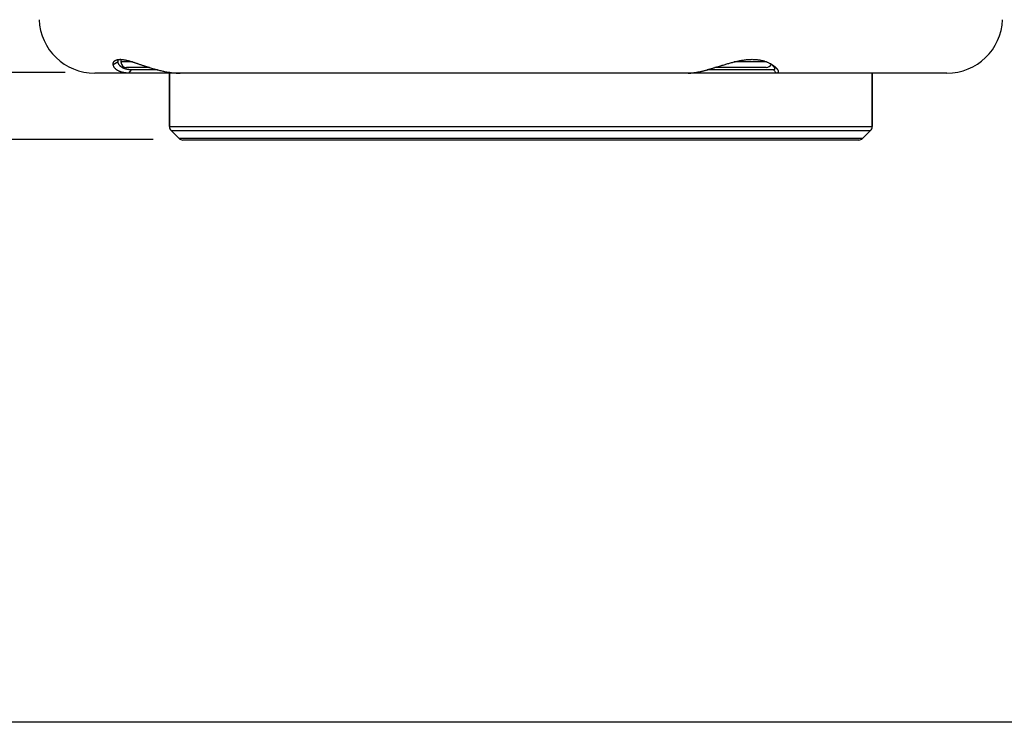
# Model space of a CAD drawing. Header units: millimetres. Extents: x 6 to 204, y 6 to 291.
# Tile 18 of 43: x 54 to 113, y 164 to 206. Entities that reach past the tile are written whole.
import ezdxf

# ---------------------------------------------------------------- set-up
doc = ezdxf.new("R2010")
doc.units = ezdxf.units.MM
doc.header["$LTSCALE"] = 19.36
doc.layers.get('0').update_dxf_attribs({"linetype": 'CONTINUOUS'})
doc.layers.add('02___PRT_ALL_AXES', color=7, linetype='CONTINUOUS')
doc.styles.get("Standard").update_dxf_attribs({"font": 'txt', "width": 0.8})
doc.dimstyles.new('DIMSTYLE_1', dxfattribs={"dimtxt": 2.5, "dimasz": 3, "dimexe": 2, "dimexo": 1.5, "dimtad": 1, "dimlfac": 1.5, "dimzin": 0, "dimdsep": 46, "dimtxsty": 'Standard', "dimblk": '_FILLED', "dimblk1": '_FILLED', "dimblk2": '_FILLED', "dimcen": 0.09, "dimadec": 0, "dimazin": 0, "dimtp": 0.01, "dimtm": 0.01, "dimtfac": 1, "dimtofl": 0, "dimtmove": 0, "dimatfit": 3, "dimldrblk": '_FILLED', "dimfxl": 0, "dimtolj": 1, "dimtzin": 0, "dimarcsym": 0})

# ---------------------------------------------------------------- blocks, each defined once
blk = doc.blocks.new('_FILLED')
at = {"color": 0, "linetype": 'ByBlock'}
blk.add_solid([(0, 0), (-1, 0.167), (-1, -0.167)], dxfattribs=at)
blk = doc.blocks.new('*D1')
at = {"color": 2, "linetype": 'Continuous', "transparency": 16777216}
for p, q in [((61.755, 198.69), (42.621, 198.69)), ((44.621, 198.69), (44.621, 181.274)), ((44.621, 163.857), (44.621, 181.274)), ((117.432, 163.857), (42.621, 163.857))]:
    blk.add_line(p, q, dxfattribs=at)
at = {"color": 2, "linetype": 'Continuous', "transparency": 16777216, "xscale": 3, "yscale": 3, "zscale": 3}
for p, rotation in [((44.621, 198.69), 90), ((44.621, 163.857), 270)]:
    blk.add_blockref('_FILLED', p, dxfattribs=dict(at, rotation=rotation))
at = {"color": 2, "linetype": 'Continuous', "transparency": 16777216, "insert": (41.496, 181.274), "char_height": 2.5, "width": 10, "attachment_point": 2, "rotation": 90, "line_spacing_factor": 0.9}
blk.add_mtext('52.25', dxfattribs=at)
blk = doc.blocks.new('*D2')
at = {"color": 2, "linetype": 'Continuous', "transparency": 16777216}
for p, q in [((44.621, 202.69), (44.621, 214.884)), ((44.621, 214.884), (44.621, 200.69)), ((56.48, 202.69), (42.621, 202.69)), ((44.621, 192.69), (44.621, 200.69)), ((61.755, 198.69), (42.621, 198.69)), ((44.621, 198.69), (44.621, 192.69))]:
    blk.add_line(p, q, dxfattribs=at)
at = {"color": 2, "linetype": 'Continuous', "transparency": 16777216, "xscale": 3, "yscale": 3, "zscale": 3}
for p, rotation in [((44.621, 202.69), 270), ((44.621, 198.69), 90)]:
    blk.add_blockref('_FILLED', p, dxfattribs=dict(at, rotation=rotation))
at = {"color": 2, "linetype": 'Continuous', "transparency": 16777216, "insert": (41.496, 206.884), "char_height": 2.5, "width": 8, "attachment_point": 1, "rotation": 90, "line_spacing_factor": 0.9}
blk.add_mtext('6.00', dxfattribs=at)

msp = doc.modelspace()

# ---------------------------------------------------------------- linework, layer by layer
for p, q in [((59.3548, 203.197), (59.3549, 203.2067)), ((59.355, 203.1874), (59.3548, 203.197)), ((59.3549, 203.2067), (59.3554, 203.2164)), ((59.3556, 203.1778), (59.355, 203.1874)), ((59.3554, 203.2164), (59.3562, 203.2261)), ((59.3556, 203.1778), (59.6516, 203.3465)), ((59.3586, 203.1538), (59.3556, 203.1778)), ((59.3562, 203.2261), (59.3574, 203.2358)), ((59.3574, 203.2358), (59.359, 203.2455)), ((59.3635, 203.13), (59.3586, 203.1538)), ((59.359, 203.2455), (59.3609, 203.255)), ((59.3609, 203.255), (59.3632, 203.2645)), ((59.3632, 203.2645), (59.3659, 203.274)), ((59.3701, 203.1066), (59.3635, 203.13)), ((59.3659, 203.274), (59.3689, 203.2832)), ((59.3689, 203.2832), (59.3722, 203.2924)), ((59.3784, 203.0836), (59.3701, 203.1066)), ((59.3722, 203.2924), (59.376, 203.3014)), ((59.376, 203.3014), (59.3801, 203.3102)), ((59.3882, 203.0611), (59.3784, 203.0836)), ((59.3801, 203.3102), (59.3846, 203.3189)), ((59.3846, 203.3189), (59.3894, 203.3273)), ((59.3994, 203.0391), (59.3882, 203.0611)), ((59.3894, 203.3273), (59.3946, 203.3355)), ((59.3946, 203.3355), (59.4002, 203.3435)), ((59.4002, 203.3435), (59.4061, 203.3512)), ((59.4061, 203.3512), (59.4122, 203.3587)), ((59.4122, 203.3587), (59.4187, 203.366)), ((59.4187, 203.366), (59.4254, 203.3731)), ((59.4254, 203.3731), (59.4324, 203.3799)), ((59.4324, 203.3799), (59.4397, 203.3865)), ((59.4397, 203.3865), (59.4471, 203.3928)), ((59.4471, 203.3928), (59.4548, 203.3988)), ((59.4548, 203.3988), (59.4626, 203.4047)), ((59.4626, 203.4047), (59.4706, 203.4102)), ((59.4706, 203.4102), (59.4788, 203.4155)), ((59.4788, 203.4155), (59.4871, 203.4205)), ((59.4871, 203.4205), (59.4955, 203.4253)), ((59.4955, 203.4253), (59.504, 203.4298)), ((59.504, 203.4298), (59.5115, 203.4335)), ((59.5115, 203.4335), (59.5191, 203.437)), ((59.5191, 203.437), (59.5268, 203.4403)), ((59.5268, 203.4403), (59.5345, 203.4435)), ((59.5345, 203.4435), (59.5423, 203.4466)), ((59.5423, 203.4466), (59.5502, 203.4495)), ((59.5502, 203.4495), (59.5581, 203.4522)), ((59.5581, 203.4522), (59.566, 203.4548)), ((59.566, 203.4548), (59.5741, 203.4572)), ((59.5741, 203.4572), (59.5821, 203.4596)), ((59.5821, 203.4596), (59.5902, 203.4617)), ((59.5902, 203.4617), (59.5983, 203.4638)), ((59.5983, 203.4638), (59.6065, 203.4657)), ((59.6065, 203.4657), (59.6147, 203.4675)), ((59.6147, 203.4675), (59.6229, 203.4692)), ((59.6229, 203.4692), (59.6312, 203.4707)), ((59.6312, 203.4707), (59.6395, 203.4722)), ((59.6395, 203.4722), (59.6478, 203.4735)), ((59.6478, 203.4735), (59.6561, 203.4747)), ((59.6516, 203.3519), (59.6518, 203.3573)), ((59.6516, 203.3465), (59.6516, 203.3519)), ((59.6519, 203.3323), (59.6516, 203.3465)), ((59.6518, 203.3573), (59.6521, 203.3627)), ((59.653, 203.3181), (59.6519, 203.3323)), ((59.6521, 203.3627), (59.6525, 203.368)), ((59.6525, 203.368), (59.653, 203.3734)), ((59.653, 203.3734), (59.6536, 203.3788)), ((59.6548, 203.3039), (59.653, 203.3181)), ((59.6536, 203.3788), (59.6543, 203.3842)), ((59.6543, 203.3842), (59.6552, 203.3895)), ((59.6573, 203.2898), (59.6548, 203.3039)), ((59.6552, 203.3895), (59.6561, 203.3949)), ((59.6561, 203.4747), (59.6645, 203.4758)), ((59.6561, 203.3949), (59.6572, 203.4002)), ((59.6572, 203.4002), (59.6583, 203.4055)), ((59.6604, 203.2758), (59.6573, 203.2898)), ((59.6583, 203.4055), (59.6596, 203.4108)), ((59.6596, 203.4108), (59.661, 203.4161)), ((59.6641, 203.2619), (59.6604, 203.2758)), ((59.661, 203.4161), (59.6625, 203.4213)), ((59.6625, 203.4213), (59.6641, 203.4265)), ((59.6641, 203.4265), (59.6658, 203.4316)), ((59.6684, 203.2482), (59.6641, 203.2619)), ((59.6645, 203.4758), (59.6728, 203.4768)), ((59.6658, 203.4316), (59.6676, 203.4368)), ((59.6676, 203.4368), (59.6696, 203.4418)), ((59.6732, 203.2346), (59.6684, 203.2482)), ((59.6696, 203.4418), (59.6716, 203.4468)), ((59.6716, 203.4468), (59.6737, 203.4518)), ((59.6728, 203.4768), (59.6812, 203.4777)), ((59.6786, 203.2213), (59.6732, 203.2346)), ((59.6737, 203.4518), (59.676, 203.4567)), ((59.676, 203.4567), (59.6783, 203.4615)), ((59.6783, 203.4615), (59.6808, 203.4663)), ((59.6845, 203.2082), (59.6786, 203.2213)), ((59.6808, 203.4663), (59.6834, 203.471)), ((59.6812, 203.4777), (59.6896, 203.4785)), ((59.6909, 203.1954), (59.6845, 203.2082)), ((59.6896, 203.4785), (59.698, 203.4792)), ((59.6977, 203.1828), (59.6909, 203.1954)), ((59.705, 203.1705), (59.6977, 203.1828)), ((59.698, 203.4792), (59.7064, 203.4798)), ((59.7126, 203.1584), (59.705, 203.1705)), ((59.7064, 203.4798), (59.7148, 203.4803)), ((59.7207, 203.1466), (59.7126, 203.1584)), ((59.7148, 203.4803), (59.7232, 203.4807)), ((59.7292, 203.1351), (59.7207, 203.1466)), ((59.7232, 203.4807), (59.7316, 203.4811)), ((59.738, 203.1238), (59.7292, 203.1351)), ((59.7316, 203.4811), (59.74, 203.4813)), ((59.7471, 203.1128), (59.738, 203.1238)), ((59.74, 203.4813), (59.7484, 203.4815)), ((59.7566, 203.1021), (59.7471, 203.1128)), ((59.7484, 203.4815), (59.7567, 203.4816)), ((59.7663, 203.0916), (59.7566, 203.1021)), ((59.7567, 203.4816), (59.7651, 203.4817)), ((59.7648, 203.4825), (59.8031, 203.482)), ((59.7763, 203.0814), (59.7663, 203.0916)), ((59.7866, 203.0715), (59.7763, 203.0814)), ((59.7971, 203.0618), (59.7866, 203.0715)), ((59.8078, 203.0524), (59.7971, 203.0618)), ((59.8031, 203.482), (59.8413, 203.4801)), ((59.8188, 203.0433), (59.8078, 203.0524)), ((59.8182, 203.4755), (59.8182, 203.3237)), ((60.5214, 203.3237), (59.8182, 203.3237)), ((59.8413, 203.4801), (59.8795, 203.4769)), ((59.8795, 203.4769), (59.9176, 203.4726)), ((59.9176, 203.4726), (59.9556, 203.4672)), ((59.9556, 203.4672), (59.9935, 203.461)), ((59.9935, 203.461), (60.0313, 203.4541)), ((60.0313, 203.4541), (60.069, 203.4465)), ((60.069, 203.4465), (60.1065, 203.4385)), ((60.1065, 203.4385), (60.1439, 203.43)), ((60.1439, 203.43), (60.1812, 203.4211)), ((60.1812, 203.4211), (60.2184, 203.4119)), ((60.2184, 203.4119), (60.2555, 203.4023)), ((60.2555, 203.4023), (60.2924, 203.3923)), ((60.2924, 203.3923), (60.3293, 203.3821)), ((60.3293, 203.3821), (60.3661, 203.3715)), ((60.3661, 203.3715), (60.4028, 203.3608)), ((60.4028, 203.3608), (60.4395, 203.3498)), ((60.4395, 203.3498), (60.4761, 203.3386)), ((60.4761, 203.3386), (60.5126, 203.3272)), ((60.5126, 203.3272), (60.5491, 203.3157)), ((60.5491, 203.3157), (60.5856, 203.304)), ((60.5856, 203.304), (60.622, 203.2922)), ((60.622, 203.2922), (60.6584, 203.2803)), ((60.6584, 203.2803), (60.6947, 203.2683)), ((60.6947, 203.2683), (60.7311, 203.2561)), ((60.7311, 203.2561), (60.7674, 203.2439)), ((60.7674, 203.2439), (60.8036, 203.2317)), ((60.8036, 203.2317), (60.8399, 203.2194)), ((60.8399, 203.2194), (60.8762, 203.207)), ((60.8762, 203.207), (60.9124, 203.1947)), ((60.9124, 203.1947), (60.9487, 203.1823)), ((60.9487, 203.1823), (60.9849, 203.17)), ((60.9849, 203.17), (61.0212, 203.1576)), ((61.0212, 203.1576), (61.0574, 203.1453)), ((61.0574, 203.1453), (61.0937, 203.133)), ((61.0937, 203.133), (61.13, 203.1208)), ((61.13, 203.1208), (61.1663, 203.1086)), ((61.1663, 203.1086), (61.2026, 203.0964)), ((61.2026, 203.0964), (61.2389, 203.0843)), ((61.2389, 203.0843), (61.2752, 203.0722)), ((61.2752, 203.0722), (61.3116, 203.0603)), ((61.3116, 203.0603), (61.348, 203.0483)), ((95.4907, 203.0406), (95.5455, 203.0576)), ((95.5455, 203.0576), (95.6002, 203.0745)), ((95.6002, 203.0745), (95.655, 203.0914)), ((95.655, 203.0914), (95.7098, 203.1083)), ((95.7098, 203.1083), (95.7646, 203.1252)), ((95.7646, 203.1252), (95.8194, 203.1419)), ((95.8194, 203.1419), (95.8743, 203.1585)), ((95.8743, 203.1585), (95.9292, 203.175)), ((95.9292, 203.175), (95.9841, 203.1914)), ((95.9841, 203.1914), (96.0391, 203.2076)), ((96.0391, 203.2076), (96.0941, 203.2235)), ((96.0941, 203.2235), (96.1492, 203.2393)), ((96.1492, 203.2393), (96.2044, 203.2548)), ((96.2044, 203.2548), (96.2596, 203.2701)), ((96.2596, 203.2701), (96.3149, 203.2851)), ((96.3149, 203.2851), (96.3703, 203.2997)), ((96.3703, 203.2997), (96.4258, 203.314)), ((96.4258, 203.314), (96.4814, 203.328)), ((98.4169, 203.3237), (96.4702, 203.3237)), ((96.4814, 203.328), (96.5371, 203.3416)), ((96.5371, 203.3416), (96.5928, 203.3548)), ((96.5928, 203.3548), (96.6487, 203.3675)), ((96.6487, 203.3675), (96.7047, 203.3798)), ((96.7047, 203.3798), (96.7608, 203.3915)), ((96.7608, 203.3915), (96.817, 203.4027)), ((96.817, 203.4027), (96.8734, 203.4134)), ((96.8734, 203.4134), (96.9298, 203.4234)), ((96.9298, 203.4234), (96.9864, 203.4328)), ((96.9864, 203.4328), (97.0431, 203.4415)), ((97.0431, 203.4415), (97.1, 203.4495)), ((97.1, 203.4495), (97.1569, 203.4567)), ((97.1569, 203.4567), (97.2139, 203.4632)), ((97.2139, 203.4632), (97.2711, 203.4687)), ((97.2711, 203.4687), (97.3282, 203.4734)), ((97.3282, 203.4734), (97.3855, 203.477)), ((97.3855, 203.477), (97.4428, 203.4797)), ((97.4428, 203.4797), (97.5001, 203.4813)), ((97.5001, 203.4813), (97.5574, 203.4817)), ((97.5574, 203.4817), (97.5948, 203.4815)), ((97.5948, 203.4815), (97.6323, 203.4808)), ((97.6323, 203.4808), (97.6698, 203.4796)), ((97.6698, 203.4796), (97.7073, 203.4778)), ((97.7073, 203.4778), (97.7447, 203.4755)), ((97.7447, 203.4755), (97.7822, 203.4727)), ((97.7822, 203.4727), (97.8196, 203.4693)), ((97.8196, 203.4693), (97.857, 203.4654)), ((97.857, 203.4654), (97.8943, 203.4609)), ((97.8943, 203.4609), (97.9315, 203.4558)), ((97.9315, 203.4558), (97.9687, 203.4502)), ((97.9687, 203.4502), (98.0057, 203.4439)), ((98.0057, 203.4439), (98.0427, 203.4371)), ((98.0427, 203.4371), (98.0796, 203.4297)), ((98.0796, 203.4297), (98.1163, 203.4216)), ((98.1163, 203.4216), (98.1529, 203.413)), ((98.1529, 203.413), (98.1893, 203.4037)), ((98.1893, 203.4037), (98.2256, 203.3938)), ((98.2256, 203.3938), (98.2617, 203.3833)), ((98.2617, 203.3833), (98.2977, 203.3721)), ((98.2977, 203.3721), (98.3334, 203.3603)), ((98.3334, 203.3603), (98.3689, 203.3478)), ((98.3689, 203.3478), (98.4041, 203.3347)), ((98.4041, 203.3347), (98.4391, 203.3209)), ((98.4391, 203.3209), (98.4738, 203.3065)), ((98.4738, 203.3065), (98.5082, 203.2914)), ((98.5082, 203.2914), (98.5423, 203.2756)), ((98.5423, 203.2756), (98.5761, 203.2592)), ((98.5761, 203.2592), (98.6094, 203.2421)), ((98.6094, 203.2421), (98.6425, 203.2243)), ((98.6425, 203.2243), (98.6751, 203.2059)), ((98.6751, 203.2059), (98.7073, 203.1868)), ((98.7073, 203.1868), (98.711, 203.1845)), ((98.7084, 203.1859), (98.7132, 203.1816)), ((98.711, 203.1845), (98.7146, 203.1823)), ((98.7132, 203.1816), (98.7179, 203.1773)), ((98.7146, 203.1823), (98.7183, 203.18)), ((98.7179, 203.1773), (98.7226, 203.1729)), ((98.7183, 203.18), (98.722, 203.1777)), ((98.722, 203.1777), (98.7256, 203.1754)), ((98.7226, 203.1729), (98.7273, 203.1686)), ((98.7256, 203.1754), (98.7293, 203.1732)), ((98.7273, 203.1686), (98.7319, 203.1642)), ((98.7293, 203.1732), (98.7329, 203.1709)), ((98.7319, 203.1642), (98.7366, 203.1598)), ((98.7329, 203.1709), (98.7365, 203.1685)), ((98.7365, 203.1685), (98.7402, 203.1662)), ((98.7366, 203.1598), (98.7412, 203.1553)), ((98.7402, 203.1662), (98.7438, 203.1639)), ((98.7412, 203.1553), (98.7457, 203.1508)), ((98.7438, 203.1639), (98.7474, 203.1616)), ((98.7457, 203.1508), (98.7503, 203.1463)), ((98.7474, 203.1616), (98.751, 203.1592)), ((98.7503, 203.1463), (98.7548, 203.1418)), ((98.751, 203.1592), (98.7546, 203.1569)), ((98.7546, 203.1569), (98.7582, 203.1545)), ((98.7548, 203.1418), (98.7593, 203.1372)), ((98.7582, 203.1545), (98.7618, 203.1521)), ((98.7593, 203.1372), (98.7638, 203.1326)), ((98.7618, 203.1521), (98.7654, 203.1497)), ((98.7638, 203.1326), (98.7683, 203.128)), ((98.7654, 203.1497), (98.769, 203.1473)), ((98.7683, 203.128), (98.7727, 203.1234)), ((98.769, 203.1473), (98.7726, 203.1449)), ((98.7726, 203.1449), (98.7761, 203.1425)), ((98.7727, 203.1234), (98.7771, 203.1187)), ((98.7761, 203.1425), (98.7797, 203.1401)), ((98.7771, 203.1187), (98.7814, 203.114)), ((98.7797, 203.1401), (98.7833, 203.1377)), ((98.7814, 203.114), (98.7857, 203.1092)), ((98.7833, 203.1377), (98.7868, 203.1352)), ((98.7857, 203.1092), (98.79, 203.1044)), ((98.7868, 203.1352), (98.7904, 203.1328)), ((98.79, 203.1044), (98.7943, 203.0996)), ((98.7904, 203.1328), (98.7939, 203.1303)), ((98.7939, 203.1303), (98.7974, 203.1278)), ((98.7943, 203.0996), (98.7985, 203.0948)), ((98.7974, 203.1278), (98.8009, 203.1253)), ((98.7985, 203.0948), (98.8026, 203.0899)), ((98.8009, 203.1253), (98.8045, 203.1228)), ((98.8026, 203.0899), (98.8067, 203.085)), ((98.8045, 203.1228), (98.808, 203.1203)), ((98.8067, 203.085), (98.8108, 203.08)), ((98.808, 203.1203), (98.8115, 203.1178)), ((98.8108, 203.08), (98.8148, 203.075)), ((98.8115, 203.1178), (98.815, 203.1153)), ((98.8148, 203.075), (98.8188, 203.07)), ((98.815, 203.1153), (98.8184, 203.1128)), ((98.8184, 203.1128), (98.8219, 203.1102)), ((98.8188, 203.07), (98.8227, 203.0649)), ((98.8219, 203.1102), (98.827, 203.1065)), ((98.8227, 203.0649), (98.8266, 203.0598)), ((98.8266, 203.0598), (98.8304, 203.0547)), ((98.827, 203.1065), (98.8321, 203.1027)), ((98.8304, 203.0547), (98.8342, 203.0495)), ((98.8321, 203.1027), (98.8372, 203.0989)), ((98.8372, 203.0989), (98.8423, 203.095)), ((98.8423, 203.095), (98.8473, 203.0912)), ((98.8473, 203.0912), (98.8523, 203.0873)), ((98.8523, 203.0873), (98.8573, 203.0834)), ((98.8573, 203.0834), (98.8623, 203.0795)), ((98.8623, 203.0795), (98.8673, 203.0756)), ((98.8673, 203.0756), (98.8722, 203.0716)), ((98.8722, 203.0716), (98.8772, 203.0676)), ((98.8772, 203.0676), (98.8821, 203.0636)), ((98.8821, 203.0636), (98.887, 203.0596)), ((98.887, 203.0596), (98.8919, 203.0555)), ((98.8919, 203.0555), (98.8967, 203.0514)), ((109.195, 202.657), (58.2547, 202.657)), ((59.4117, 203.0178), (59.3994, 203.0391)), ((59.4252, 202.9972), (59.4117, 203.0178)), ((59.4396, 202.9773), (59.4252, 202.9972)), ((59.4549, 202.9583), (59.4396, 202.9773)), ((59.471, 202.94), (59.4549, 202.9583)), ((59.4879, 202.9225), (59.471, 202.94)), ((59.5055, 202.9057), (59.4879, 202.9225)), ((59.5237, 202.8897), (59.5055, 202.9057)), ((59.5426, 202.8743), (59.5237, 202.8897)), ((59.5619, 202.8595), (59.5426, 202.8743)), ((59.5818, 202.8455), (59.5619, 202.8595)), ((59.6021, 202.832), (59.5818, 202.8455)), ((59.6227, 202.8192), (59.6021, 202.832)), ((59.6437, 202.8069), (59.6227, 202.8192)), ((59.665, 202.7952), (59.6437, 202.8069)), ((59.6865, 202.7841), (59.665, 202.7952)), ((59.7084, 202.7735), (59.6865, 202.7841)), ((59.7305, 202.7635), (59.7084, 202.7735)), ((59.7528, 202.754), (59.7305, 202.7635)), ((59.7754, 202.7451), (59.7528, 202.754)), ((59.7981, 202.7366), (59.7754, 202.7451)), ((59.8211, 202.7286), (59.7981, 202.7366)), ((59.83, 203.0344), (59.8188, 203.0433)), ((59.8442, 202.7211), (59.8211, 202.7286)), ((59.8414, 203.0258), (59.83, 203.0344)), ((59.8529, 203.0174), (59.8414, 203.0258)), ((59.8675, 202.7141), (59.8442, 202.7211)), ((59.8647, 203.0093), (59.8529, 203.0174)), ((59.8766, 203.0015), (59.8647, 203.0093)), ((59.8909, 202.7075), (59.8675, 202.7141)), ((59.8887, 202.9938), (59.8766, 203.0015)), ((59.901, 202.9865), (59.8887, 202.9938)), ((59.9144, 202.7014), (59.8909, 202.7075)), ((59.9134, 202.9793), (59.901, 202.9865)), ((59.9259, 202.9725), (59.9134, 202.9793)), ((59.938, 202.6957), (59.9144, 202.7014)), ((59.9385, 202.9658), (59.9259, 202.9725)), ((59.9617, 202.6905), (59.938, 202.6957)), ((59.9513, 202.9594), (59.9385, 202.9658)), ((59.9641, 202.9532), (59.9513, 202.9594)), ((59.9854, 202.6856), (59.9617, 202.6905)), ((59.9771, 202.9472), (59.9641, 202.9532)), ((59.9902, 202.9415), (59.9771, 202.9472)), ((60.0093, 202.6812), (59.9854, 202.6856)), ((60.0033, 202.936), (59.9902, 202.9415)), ((60.0166, 202.9307), (60.0033, 202.936)), ((60.0332, 202.6772), (60.0093, 202.6812)), ((60.0299, 202.9256), (60.0166, 202.9307)), ((60.0433, 202.9207), (60.0299, 202.9256)), ((60.0572, 202.6735), (60.0332, 202.6772)), ((60.0568, 202.916), (60.0433, 202.9207)), ((60.0704, 202.9116), (60.0568, 202.916)), ((60.0813, 202.6703), (60.0572, 202.6735)), ((60.084, 202.9073), (60.0704, 202.9116)), ((60.1054, 202.6674), (60.0813, 202.6703)), ((60.0976, 202.9032), (60.084, 202.9073)), ((60.1113, 202.8994), (60.0976, 202.9032)), ((60.1295, 202.6649), (60.1054, 202.6674)), ((60.1215, 202.8966), (60.1113, 202.8994)), ((60.1317, 202.8939), (60.1215, 202.8966)), ((60.1537, 202.6628), (60.1295, 202.6649)), ((60.142, 202.8914), (60.1317, 202.8939)), ((60.1523, 202.8889), (60.142, 202.8914)), ((61.5314, 202.9904), (60.1516, 202.9904)), ((60.1626, 202.8866), (60.1523, 202.8889)), ((60.1779, 202.661), (60.1537, 202.6628)), ((60.1729, 202.8843), (60.1626, 202.8866)), ((60.1833, 202.8822), (60.1729, 202.8843)), ((60.2021, 202.6595), (60.1779, 202.661)), ((60.1936, 202.8801), (60.1833, 202.8822)), ((60.204, 202.8781), (60.1936, 202.8801)), ((60.2263, 202.6584), (60.2021, 202.6595)), ((60.2144, 202.8763), (60.204, 202.8781)), ((60.2249, 202.8745), (60.2144, 202.8763)), ((60.2353, 202.8728), (60.2249, 202.8745)), ((60.2505, 202.6576), (60.2263, 202.6584)), ((60.2458, 202.8712), (60.2353, 202.8728)), ((60.2563, 202.8697), (60.2458, 202.8712)), ((60.2747, 202.6572), (60.2505, 202.6576)), ((60.2667, 202.8683), (60.2563, 202.8697)), ((60.2772, 202.8669), (60.2667, 202.8683)), ((60.2989, 202.657), (60.2747, 202.6572)), ((60.2878, 202.8657), (60.2772, 202.8669)), ((60.2983, 202.8646), (60.2878, 202.8657)), ((60.3088, 202.8635), (60.2983, 202.8646)), ((60.2989, 202.657), (60.4459, 202.857)), ((60.3193, 202.8625), (60.3088, 202.8635)), ((60.3299, 202.8616), (60.3193, 202.8625)), ((60.3404, 202.8608), (60.3299, 202.8616)), ((60.351, 202.8601), (60.3404, 202.8608)), ((60.3615, 202.8594), (60.351, 202.8601)), ((60.3721, 202.8588), (60.3615, 202.8594)), ((60.3826, 202.8583), (60.3721, 202.8588)), ((60.3932, 202.8579), (60.3826, 202.8583)), ((60.4037, 202.8576), (60.3932, 202.8579)), ((60.4143, 202.8573), (60.4037, 202.8576)), ((60.4248, 202.8572), (60.4143, 202.8573)), ((60.4354, 202.857), (60.4248, 202.8572)), ((60.4459, 202.857), (60.4354, 202.857)), ((62.0093, 202.857), (60.4459, 202.857)), ((61.348, 203.0483), (61.3844, 203.0365)), ((61.3844, 203.0365), (61.4208, 203.0248)), ((61.4208, 203.0248), (61.4573, 203.0131)), ((61.4573, 203.0131), (61.4938, 203.0015)), ((61.4938, 203.0015), (61.5303, 202.9901)), ((61.5303, 202.9901), (61.5858, 202.9729)), ((61.5858, 202.9729), (61.6414, 202.956)), ((61.6414, 202.956), (61.6971, 202.9393)), ((61.6971, 202.9393), (61.7528, 202.923)), ((61.7528, 202.923), (61.8086, 202.9069)), ((61.8086, 202.9069), (61.8646, 202.8912)), ((61.8646, 202.8912), (61.9206, 202.8758)), ((61.9206, 202.8758), (61.9768, 202.8608)), ((61.9768, 202.8608), (62.033, 202.8461)), ((62.033, 202.8461), (62.0893, 202.8319)), ((62.0893, 202.8319), (62.1458, 202.818)), ((62.1458, 202.818), (62.2023, 202.8046)), ((62.2023, 202.8046), (62.259, 202.7916)), ((62.259, 202.7916), (62.3158, 202.7791)), ((62.3158, 202.7791), (62.3726, 202.767)), ((62.3726, 202.767), (62.4297, 202.7555)), ((62.4297, 202.7555), (62.4868, 202.7444)), ((62.4868, 202.7444), (62.544, 202.7339)), ((62.544, 202.7339), (62.6014, 202.724)), ((62.6014, 202.724), (62.6589, 202.7146)), ((62.6589, 202.7146), (62.7164, 202.7059)), ((62.7164, 202.7059), (62.7741, 202.6977)), ((62.7249, 202.657), (62.7249, 199.4618)), ((62.7741, 202.6977), (62.8318, 202.6902)), ((62.8318, 202.6902), (62.8896, 202.6834)), ((62.8896, 202.6834), (62.9475, 202.6774)), ((62.9475, 202.6774), (63.0054, 202.672)), ((63.0054, 202.672), (63.0634, 202.6674)), ((63.0634, 202.6674), (63.1214, 202.6636)), ((63.1214, 202.6636), (63.1795, 202.6606)), ((63.1795, 202.6606), (63.2375, 202.6585)), ((63.2375, 202.6585), (63.2956, 202.6572)), ((63.2956, 202.6572), (63.3537, 202.6568)), ((93.7224, 202.657), (93.7635, 202.6574)), ((93.7635, 202.6574), (93.8046, 202.6586)), ((93.8046, 202.6586), (93.8456, 202.6605)), ((93.8456, 202.6605), (93.8866, 202.6631)), ((93.8866, 202.6631), (93.9276, 202.6663)), ((93.9276, 202.6663), (93.9686, 202.6701)), ((93.9686, 202.6701), (94.0095, 202.6746)), ((94.0095, 202.6746), (94.0503, 202.6795)), ((94.0503, 202.6795), (94.0911, 202.6849)), ((94.0911, 202.6849), (94.1317, 202.6908)), ((94.1317, 202.6908), (94.1724, 202.6971)), ((94.1724, 202.6971), (94.2129, 202.7038)), ((94.2129, 202.7038), (94.2534, 202.7109)), ((94.2534, 202.7109), (94.2938, 202.7184)), ((94.2938, 202.7184), (94.3341, 202.7262)), ((94.3341, 202.7262), (94.3744, 202.7344)), ((94.3744, 202.7344), (94.4146, 202.7428)), ((94.4146, 202.7428), (94.4547, 202.7516)), ((94.4547, 202.7516), (94.4948, 202.7605)), ((94.4948, 202.7605), (94.5348, 202.7698)), ((94.5348, 202.7698), (94.5748, 202.7792)), ((94.5748, 202.7792), (94.6147, 202.7889)), ((94.6147, 202.7889), (94.6546, 202.7988)), ((94.6546, 202.7988), (94.6944, 202.809)), ((94.6944, 202.809), (94.7342, 202.8193)), ((94.7342, 202.8193), (94.7739, 202.8298)), ((94.7739, 202.8298), (94.8136, 202.8404)), ((94.8136, 202.8404), (94.8532, 202.8512)), ((94.8532, 202.8512), (94.8928, 202.8622)), ((98.8184, 202.857), (94.8615, 202.857)), ((94.8928, 202.8622), (94.9324, 202.8733)), ((94.9324, 202.8733), (94.9719, 202.8846)), ((94.9719, 202.8846), (95.0114, 202.896)), ((95.0114, 202.896), (95.0508, 202.9075)), ((95.0508, 202.9075), (95.0903, 202.919)), ((95.0903, 202.919), (95.1297, 202.9307)), ((95.1297, 202.9307), (95.169, 202.9425)), ((95.169, 202.9425), (95.2084, 202.9543)), ((95.2084, 202.9543), (95.2477, 202.9662)), ((95.2477, 202.9662), (95.287, 202.9781)), ((95.287, 202.9781), (95.3263, 202.9901)), ((95.3263, 202.9901), (95.3811, 203.0069)), ((98.3915, 202.9904), (95.327, 202.9904)), ((95.3811, 203.0069), (95.4359, 203.0237)), ((95.4359, 203.0237), (95.4907, 203.0406)), ((99.0135, 202.657), (98.8184, 202.857)), ((98.8211, 202.857), (98.8184, 202.857)), ((98.8238, 202.8571), (98.8211, 202.857)), ((98.8265, 202.8572), (98.8238, 202.8571)), ((98.8292, 202.8574), (98.8265, 202.8572)), ((98.8319, 202.8576), (98.8292, 202.8574)), ((98.8347, 202.8579), (98.8319, 202.8576)), ((98.8342, 203.0495), (98.8379, 203.0443)), ((98.8374, 202.8583), (98.8347, 202.8579)), ((98.8401, 202.8587), (98.8374, 202.8583)), ((98.8379, 203.0443), (98.8415, 203.039)), ((98.8428, 202.8592), (98.8401, 202.8587)), ((98.8415, 203.039), (98.8451, 203.0337)), ((98.8455, 202.8598), (98.8428, 202.8592)), ((98.8451, 203.0337), (98.8473, 203.0304)), ((98.8482, 202.8605), (98.8455, 202.8598)), ((98.8473, 203.0304), (98.8494, 203.0271)), ((98.8508, 202.8612), (98.8482, 202.8605)), ((98.8494, 203.0271), (98.8516, 203.0238)), ((98.8534, 202.862), (98.8508, 202.8612)), ((98.8516, 203.0238), (98.8537, 203.0204)), ((98.856, 202.8629), (98.8534, 202.862)), ((98.8537, 203.0204), (98.8557, 203.017)), ((98.8557, 203.017), (98.8578, 203.0136)), ((98.8585, 202.8639), (98.856, 202.8629)), ((98.8578, 203.0136), (98.8598, 203.0102)), ((98.8609, 202.865), (98.8585, 202.8639)), ((98.8598, 203.0102), (98.8618, 203.0068)), ((98.8633, 202.8662), (98.8609, 202.865)), ((98.8618, 203.0068), (98.8637, 203.0034)), ((98.8656, 202.8675), (98.8633, 202.8662)), ((98.8637, 203.0034), (98.8656, 202.9999)), ((98.8656, 202.9999), (98.8674, 202.9964)), ((98.8679, 202.8689), (98.8656, 202.8675)), ((98.8674, 202.9964), (98.8693, 202.9929)), ((98.8701, 202.8704), (98.8679, 202.8689)), ((98.8693, 202.9929), (98.871, 202.9893)), ((98.8722, 202.872), (98.8701, 202.8704)), ((98.871, 202.9893), (98.8728, 202.9857)), ((98.8742, 202.8738), (98.8722, 202.872)), ((98.8728, 202.9857), (98.8744, 202.9821)), ((98.8761, 202.8756), (98.8742, 202.8738)), ((98.8744, 202.9821), (98.8761, 202.9785)), ((98.8761, 202.9785), (98.8776, 202.9748)), ((98.878, 202.8776), (98.8761, 202.8756)), ((98.8776, 202.9748), (98.8792, 202.9712)), ((98.8797, 202.8796), (98.878, 202.8776)), ((98.8792, 202.9712), (98.8806, 202.9674)), ((98.8813, 202.8818), (98.8797, 202.8796)), ((98.8806, 202.9674), (98.8821, 202.9637)), ((98.8828, 202.884), (98.8813, 202.8818)), ((98.8821, 202.9637), (98.8834, 202.9599)), ((98.8842, 202.8863), (98.8828, 202.884)), ((98.8834, 202.9599), (98.8847, 202.9561)), ((98.8855, 202.8886), (98.8842, 202.8863)), ((98.8847, 202.9561), (98.8859, 202.9523)), ((98.8866, 202.8911), (98.8855, 202.8886)), ((98.8859, 202.9523), (98.887, 202.9485)), ((98.8876, 202.8935), (98.8866, 202.8911)), ((98.887, 202.9485), (98.888, 202.9446)), ((98.8885, 202.8961), (98.8876, 202.8935)), ((98.888, 202.9446), (98.8889, 202.9407)), ((98.8893, 202.8986), (98.8885, 202.8961)), ((98.8889, 202.9407), (98.8896, 202.9368)), ((98.8899, 202.9012), (98.8893, 202.8986)), ((98.8896, 202.9368), (98.8903, 202.9329)), ((98.8904, 202.9038), (98.8899, 202.9012)), ((98.8903, 202.9329), (98.8908, 202.929)), ((98.8908, 202.9065), (98.8904, 202.9038)), ((98.8908, 202.929), (98.8912, 202.925)), ((98.8911, 202.9091), (98.8908, 202.9065)), ((98.8914, 202.9118), (98.8911, 202.9091)), ((98.8912, 202.925), (98.8914, 202.9211)), ((98.8914, 202.9211), (98.8915, 202.9171)), ((98.8915, 202.9145), (98.8914, 202.9118)), ((98.8915, 202.9171), (98.8915, 202.9145)), ((98.8967, 203.0514), (98.9016, 203.0473)), ((98.9016, 203.0473), (98.9064, 203.0432)), ((98.9064, 203.0432), (98.9112, 203.039)), ((98.9112, 203.039), (98.916, 203.0348)), ((98.916, 203.0348), (98.9207, 203.0306)), ((98.9207, 203.0306), (98.9254, 203.0264)), ((98.9254, 203.0264), (98.9302, 203.0221)), ((98.9302, 203.0221), (98.9348, 203.0178)), ((98.9348, 203.0178), (98.9395, 203.0135)), ((98.9395, 203.0135), (98.9441, 203.0092)), ((98.9441, 203.0092), (98.9487, 203.0048)), ((98.9487, 203.0048), (98.9533, 203.0004)), ((98.9533, 203.0004), (98.9579, 202.996)), ((98.9579, 202.996), (98.9624, 202.9916)), ((98.9624, 202.9916), (98.9669, 202.9871)), ((98.9669, 202.9871), (98.9714, 202.9826)), ((98.9714, 202.9826), (98.9758, 202.9781)), ((98.9758, 202.9781), (98.981, 202.9727)), ((98.981, 202.9727), (98.9862, 202.9673)), ((98.9862, 202.9673), (98.9914, 202.9618)), ((98.9914, 202.9618), (98.9965, 202.9563)), ((98.9965, 202.9563), (99.0016, 202.9507)), ((99.0016, 202.9507), (99.0066, 202.9452)), ((99.0066, 202.9452), (99.0116, 202.9395)), ((99.0116, 202.9395), (99.0165, 202.9338)), ((99.0168, 202.657), (99.0135, 202.657)), ((99.0165, 202.9338), (99.0214, 202.9281)), ((99.0201, 202.6571), (99.0168, 202.657)), ((99.0234, 202.6572), (99.0201, 202.6571)), ((99.0214, 202.9281), (99.0262, 202.9223)), ((99.0267, 202.6574), (99.0234, 202.6572)), ((99.0262, 202.9223), (99.031, 202.9164)), ((99.03, 202.6576), (99.0267, 202.6574)), ((99.0333, 202.6579), (99.03, 202.6576)), ((99.031, 202.9164), (99.0356, 202.9106)), ((99.0366, 202.6583), (99.0333, 202.6579)), ((99.0356, 202.9106), (99.0403, 202.9046)), ((99.0399, 202.6587), (99.0366, 202.6583)), ((99.0432, 202.6591), (99.0399, 202.6587)), ((99.0403, 202.9046), (99.0448, 202.8986)), ((99.0464, 202.6597), (99.0432, 202.6591)), ((99.0448, 202.8986), (99.0493, 202.8926)), ((99.0497, 202.6603), (99.0464, 202.6597)), ((99.0493, 202.8926), (99.0537, 202.8865)), ((99.0529, 202.6611), (99.0497, 202.6603)), ((99.0561, 202.6618), (99.0529, 202.6611)), ((99.0537, 202.8865), (99.058, 202.8803)), ((99.0593, 202.6627), (99.0561, 202.6618)), ((99.058, 202.8803), (99.0622, 202.8741)), ((99.0624, 202.6637), (99.0593, 202.6627)), ((99.0622, 202.8741), (99.0663, 202.8678)), ((99.0655, 202.6648), (99.0624, 202.6637)), ((99.0686, 202.6659), (99.0655, 202.6648)), ((99.0663, 202.8678), (99.0703, 202.8615)), ((99.0716, 202.6672), (99.0686, 202.6659)), ((99.0703, 202.8615), (99.0743, 202.8551)), ((99.0746, 202.6686), (99.0716, 202.6672)), ((99.0743, 202.8551), (99.0781, 202.8487)), ((99.0775, 202.6701), (99.0746, 202.6686)), ((99.0803, 202.6716), (99.0775, 202.6701)), ((99.0781, 202.8487), (99.0818, 202.8422)), ((99.0831, 202.6733), (99.0803, 202.6716)), ((99.0818, 202.8422), (99.0855, 202.8356)), ((99.0858, 202.6752), (99.0831, 202.6733)), ((99.0855, 202.8356), (99.089, 202.829)), ((99.0884, 202.6771), (99.0858, 202.6752)), ((99.091, 202.6791), (99.0884, 202.6771)), ((99.089, 202.829), (99.0923, 202.8223)), ((99.0934, 202.6813), (99.091, 202.6791)), ((99.0923, 202.8223), (99.0956, 202.8155)), ((99.0958, 202.6836), (99.0934, 202.6813)), ((99.0956, 202.8155), (99.0987, 202.8087)), ((99.098, 202.686), (99.0958, 202.6836)), ((99.1002, 202.6884), (99.098, 202.686)), ((99.0987, 202.8087), (99.1016, 202.8018)), ((99.1022, 202.691), (99.1002, 202.6884)), ((99.1016, 202.8018), (99.1043, 202.7948)), ((99.104, 202.6937), (99.1022, 202.691)), ((99.1058, 202.6965), (99.104, 202.6937)), ((99.1043, 202.7948), (99.1068, 202.7877)), ((99.1073, 202.6993), (99.1058, 202.6965)), ((99.1068, 202.7877), (99.109, 202.7805)), ((99.1088, 202.7023), (99.1073, 202.6993)), ((99.1101, 202.7053), (99.1088, 202.7023)), ((99.109, 202.7805), (99.111, 202.7733)), ((99.1112, 202.7083), (99.1101, 202.7053)), ((99.111, 202.7733), (99.1127, 202.7659)), ((99.1122, 202.7115), (99.1112, 202.7083)), ((99.1131, 202.7146), (99.1122, 202.7115)), ((99.1127, 202.7659), (99.1141, 202.7584)), ((99.1139, 202.7178), (99.1131, 202.7146)), ((99.1145, 202.721), (99.1139, 202.7178)), ((99.1141, 202.7584), (99.1152, 202.7509)), ((99.1155, 202.7284), (99.1145, 202.721)), ((99.1152, 202.7509), (99.1158, 202.7434)), ((99.1159, 202.7359), (99.1155, 202.7284)), ((99.1158, 202.7434), (99.1159, 202.7359)), ((104.7249, 202.657), (104.7249, 199.4618)), ((62.7249, 199.4618), (104.7249, 199.4618)), ((62.8225, 199.2261), (104.6272, 199.2261)), ((63.2939, 198.7547), (62.8225, 199.2261)), ((104.1558, 198.7547), (104.6272, 199.2261)), ((104.1558, 198.7547), (63.2939, 198.7547)), ((103.9201, 198.657), (63.5296, 198.657))]:
    msp.add_line(p, q)
for centre, radius, start, end in [((58.2547, 205.9904), 3.3333, 182.4, 270), ((109.195, 205.9904), 3.3333, 270, 357.6), ((60.1516, 203.3237), 0.3333, 180, 270), ((98.3915, 203.3237), 0.3333, 270, 336.73826), ((63.0582, 199.4618), 0.3333, 180, 225), ((104.3915, 199.4618), 0.3333, 315, 0), ((63.5296, 198.9904), 0.3333, 225, 270), ((103.9201, 198.9904), 0.3333, 270, 315)]:
    msp.add_arc(centre, radius, start, end)
at = {"layer": '02___PRT_ALL_AXES'}
for p, q in [((59.8182, 203.4755), (59.8182, 203.3237)), ((62.7249, 199.4618), (62.7249, 202.657)), ((104.7249, 199.4618), (104.7249, 202.657))]:
    msp.add_line(p, q, dxfattribs=at)

# ---------------------------------------------------------------- dimensions: what is measured, and where the dimension line sits
at = {"color": 2, "linetype": 'Continuous'}
for base, p2, angle, picture, middle in [((44.6213, 202.6904), (57.9802, 202.6904), 90, '*D2', (44.6213, 210.8843)), ((44.6213, 163.857), (118.932, 163.857), 270, '*D1', (44.6213, 181.3362))]:
    dim = msp.add_linear_dim(base=base, p1=(63.255, 198.6904), p2=p2, angle=angle, dimstyle='DIMSTYLE_1', dxfattribs=at)
    dim.commit()
    dim.dimension.update_dxf_attribs({"geometry": picture, "text_midpoint": middle, "dimtype": 160})

doc.saveas('drawing.dxf')
